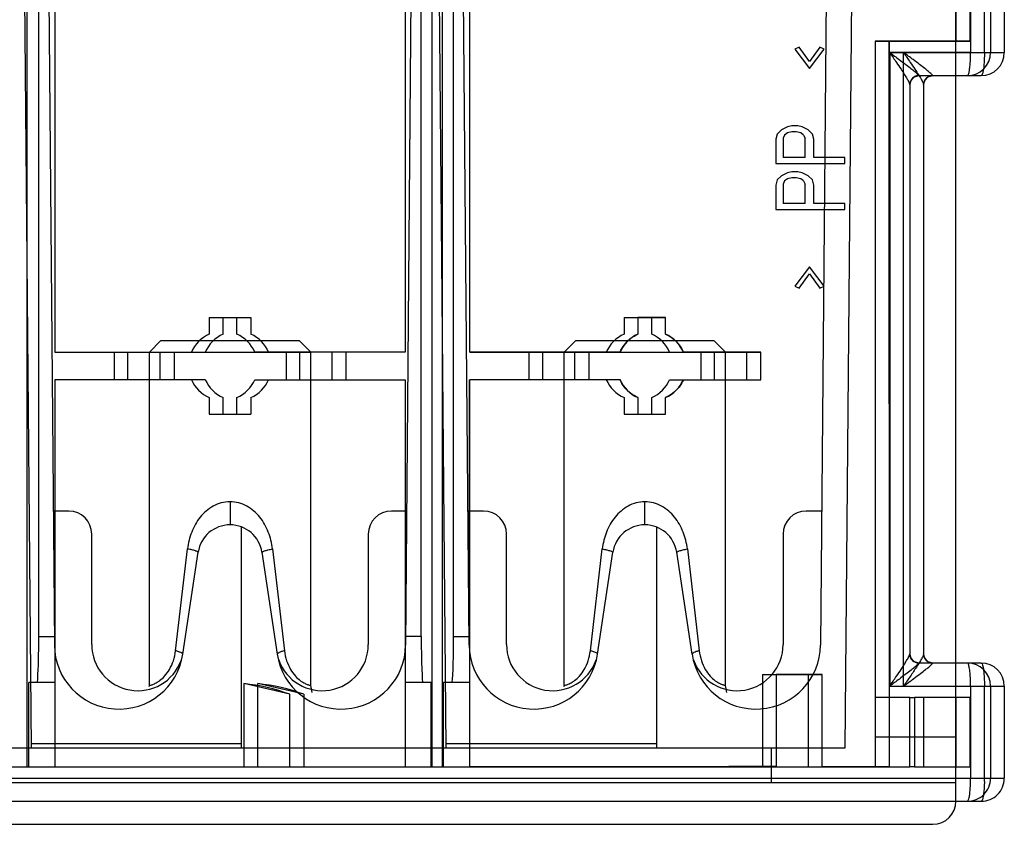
# Model space of a CAD drawing. Header units: millimetres. Extents: x 12.7 to 97.9, y 37.9 to 115.1.
# Tile 3 of 4: x 55.2 to 97.9, y 37.9 to 72.9. Entities that reach past the tile are written whole.
import ezdxf

# ---------------------------------------------------------------- set-up
doc = ezdxf.new("R2010")
doc.units = ezdxf.units.MM
doc.header["$LTSCALE"] = 9.928745
doc.layers.get('0').update_dxf_attribs({"linetype": 'CONTINUOUS'})
doc.layers.add('INTFCLR_40899', color=7, linetype='CONTINUOUS')

msp = doc.modelspace()

# ---------------------------------------------------------------- linework, layer by layer
at = {"color": 7}
for p, q in [((55.291, 88.931), (55.707, 41.231)), ((73.291, 88.931), (73.707, 41.231)), ((91.441, 88.931), (91.024, 41.231)), ((56.343, 88.633), (56.718, 45.709)), ((71.963, 45.709), (72.338, 88.633)), ((74.718, 45.709), (74.343, 88.633)), ((90.338, 88.631), (89.963, 45.709)), ((95.841, 38.931), (95.841, 73.931)), ((95.841, 71.931), (92.341, 71.931)), ((92.341, 71.931), (92.341, 41.731)), ((60.841, 58.431), (61.341, 58.931)), ((61.341, 58.931), (67.341, 58.931)), ((67.841, 58.431), (67.341, 58.931)), ((78.841, 58.431), (79.341, 58.931)), ((79.341, 58.931), (85.341, 58.931)), ((85.841, 58.431), (85.341, 58.931)), ((60.841, 58.431), (67.841, 58.431)), ((60.841, 43.959), (60.841, 58.431)), ((67.841, 43.96), (67.841, 58.431)), ((78.841, 58.431), (85.841, 58.431)), ((78.841, 43.959), (78.841, 58.431)), ((85.841, 43.96), (85.841, 58.431)), ((64.341, 51.931), (64.341, 50.931)), ((82.341, 50.931), (82.341, 51.931)), ((57.341, 51.531), (56.667, 51.531)), ((72.014, 51.531), (71.341, 51.531)), ((75.341, 51.531), (74.667, 51.531)), ((90.014, 51.531), (89.341, 51.531)), ((58.341, 45.731), (58.341, 50.531)), ((64.841, 41.231), (64.841, 50.839)), ((70.341, 50.531), (70.341, 45.731)), ((76.341, 45.731), (76.341, 50.531)), ((82.841, 50.839), (82.841, 41.231)), ((88.341, 50.531), (88.341, 45.731)), ((61.977, 45.465), (62.495, 49.888)), ((62.291, 45.317), (62.956, 49.739)), ((65.725, 49.739), (66.39, 45.317)), ((66.186, 49.888), (66.704, 45.465)), ((79.977, 45.465), (80.495, 49.888)), ((80.291, 45.317), (80.956, 49.739)), ((84.39, 45.317), (83.725, 49.739)), ((84.186, 49.888), (84.704, 45.465)), ((60.841, 43.96), (60.823, 43.896)), ((67.901, 43.646), (67.841, 43.96)), ((78.841, 43.96), (78.823, 43.896)), ((85.901, 43.646), (85.841, 43.96)), ((92.341, 41.731), (95.841, 41.731)), ((91.024, 41.231), (19.657, 41.231)), ((64.841, 41.431), (55.705, 41.431)), ((82.841, 41.431), (73.705, 41.431)), ((87.841, 39.731), (87.841, 41.231)), ((95.841, 39.731), (14.841, 39.731)), ((15.841, 37.931), (94.841, 37.931))]:
    msp.add_line(p, q, dxfattribs=at)
for centre, radius, start, end in [((57.341, 50.531), 1, 0, 90), ((71.341, 50.531), 1, 90, 180), ((75.341, 50.531), 1, 0, 90), ((89.341, 50.531), 1, 90, 180), ((64.341, 49.531), 1.4, 8.55, 171.45), ((82.341, 49.531), 1.4, 8.55, 171.45), ((60.341, 45.731), 2, 180, 340.0216), ((68.341, 45.731), 2, 199.2339, 360), ((78.341, 45.731), 2, 180, 340.7661), ((86.341, 45.731), 2, 199.2421, 360), ((59.52, 45.733), 2.802, 180.5, 351.45), ((69.161, 45.733), 2.802, 188.55, 359.5), ((77.52, 45.733), 2.802, 180.5, 351.45), ((87.161, 45.733), 2.802, 188.55, 359.5), ((94.841, 38.931), 1, 270, 360)]:
    msp.add_arc(centre, radius, start, end, dxfattribs=at)
for points, knots in [([(64.341, 51.931), (64.214, 51.931), (63.96, 51.897), (63.492, 51.709), (63.014, 51.287), (62.641, 50.628), (62.531, 50.136), (62.495, 49.888)], [0, 0, 0, 0, 0.127233, 0.25337, 0.50054, 0.748098, 1, 1, 1, 1]), ([(66.186, 49.888), (66.154, 50.137), (66.066, 50.507), (65.851, 50.96), (65.642, 51.268), (65.384, 51.539), (65.074, 51.753), (64.722, 51.897), (64.467, 51.936), (64.341, 51.931)], [0, 0, 0, 0, 0.251291, 0.375518, 0.499162, 0.622716, 0.746956, 0.873135, 1, 1, 1, 1]), ([(82.341, 51.931), (82.214, 51.931), (81.96, 51.897), (81.492, 51.709), (81.014, 51.287), (80.641, 50.628), (80.531, 50.136), (80.495, 49.888)], [0, 0, 0, 0, 0.127233, 0.25337, 0.50054, 0.748098, 1, 1, 1, 1]), ([(84.186, 49.888), (84.154, 50.137), (84.066, 50.507), (83.851, 50.96), (83.642, 51.268), (83.384, 51.539), (83.074, 51.753), (82.722, 51.897), (82.467, 51.936), (82.341, 51.931)], [0, 0, 0, 0, 0.251291, 0.375518, 0.499162, 0.622716, 0.746956, 0.873135, 1, 1, 1, 1]), ([(62.956, 49.739), (62.957, 49.744), (62.947, 49.756), (62.924, 49.769), (62.885, 49.786), (62.805, 49.813), (62.673, 49.849), (62.559, 49.874), (62.495, 49.888)], [0, 0, 0, 0, 0.028372, 0.08261, 0.16711, 0.28271, 0.600569, 1, 1, 1, 1]), ([(65.725, 49.739), (65.724, 49.743), (65.733, 49.755), (65.769, 49.776), (65.856, 49.808), (66.002, 49.847), (66.119, 49.874), (66.186, 49.888)], [0, 0, 0, 0, 0.025979, 0.075177, 0.264025, 0.581323, 1, 1, 1, 1]), ([(80.495, 49.888), (80.562, 49.874), (80.68, 49.847), (80.825, 49.808), (80.912, 49.776), (80.949, 49.755), (80.957, 49.743), (80.956, 49.739)], [0, 0, 0, 0, 0.41863, 0.735908, 0.924768, 0.973988, 1, 1, 1, 1]), ([(83.725, 49.739), (83.724, 49.743), (83.733, 49.755), (83.769, 49.776), (83.856, 49.808), (84.002, 49.847), (84.119, 49.874), (84.186, 49.888)], [0, 0, 0, 0, 0.025979, 0.075177, 0.264025, 0.581323, 1, 1, 1, 1]), ([(60.841, 43.959), (60.841, 43.959), (60.844, 43.961), (60.849, 43.961), (60.858, 43.964), (60.877, 43.969), (60.911, 43.978), (60.961, 43.994), (61.025, 44.018), (61.103, 44.054), (61.192, 44.103), (61.335, 44.198), (61.527, 44.374), (61.736, 44.665), (61.9, 45.039), (61.96, 45.319), (61.977, 45.465)], [0, 0, 0, 0, 0.000932, 0.003729, 0.008394, 0.014931, 0.033642, 0.059979, 0.094139, 0.136394, 0.187106, 0.246656, 0.39304, 0.573786, 0.780008, 1, 1, 1, 1]), ([(62.151, 45.41), (62.138, 45.415), (62.081, 45.435), (62.023, 45.453), (61.977, 45.465)], [0, 0, 0, 0, 0.226366, 1, 1, 1, 1]), ([(62.291, 45.317), (62.292, 45.324), (62.282, 45.343), (62.235, 45.376), (62.187, 45.396), (62.151, 45.41)], [0, 0, 0, 0, 0.123702, 0.325135, 1, 1, 1, 1]), ([(66.704, 45.465), (66.66, 45.453), (66.582, 45.43), (66.493, 45.397), (66.438, 45.369), (66.408, 45.35), (66.388, 45.329), (66.39, 45.317)], [0, 0, 0, 0, 0.37993, 0.687212, 0.804172, 0.894436, 1, 1, 1, 1]), ([(66.704, 45.465), (66.722, 45.319), (66.781, 45.039), (66.946, 44.664), (67.155, 44.373), (67.347, 44.197), (67.49, 44.102), (67.579, 44.053), (67.656, 44.019), (67.72, 43.994), (67.771, 43.978), (67.806, 43.966), (67.829, 43.961), (67.837, 43.958), (67.841, 43.959), (67.841, 43.96)], [0, 0, 0, 0, 0.220143, 0.426625, 0.607293, 0.753819, 0.813203, 0.863766, 0.90583, 0.939858, 0.966211, 0.985044, 0.996255, 0.998988, 1, 1, 1, 1]), ([(78.841, 43.959), (78.841, 43.959), (78.844, 43.961), (78.849, 43.961), (78.858, 43.964), (78.877, 43.969), (78.911, 43.978), (78.961, 43.994), (79.025, 44.018), (79.103, 44.054), (79.192, 44.103), (79.335, 44.198), (79.527, 44.374), (79.736, 44.665), (79.9, 45.039), (79.96, 45.319), (79.977, 45.465)], [0, 0, 0, 0, 0.000932, 0.003729, 0.008394, 0.01493, 0.033641, 0.059978, 0.094139, 0.136393, 0.187104, 0.246656, 0.393038, 0.573787, 0.780005, 1, 1, 1, 1]), ([(80.151, 45.41), (80.138, 45.415), (80.081, 45.435), (80.023, 45.453), (79.977, 45.465)], [0, 0, 0, 0, 0.226366, 1, 1, 1, 1]), ([(80.291, 45.317), (80.292, 45.324), (80.282, 45.343), (80.235, 45.376), (80.187, 45.396), (80.151, 45.41)], [0, 0, 0, 0, 0.123701, 0.325135, 1, 1, 1, 1]), ([(84.704, 45.465), (84.66, 45.453), (84.582, 45.43), (84.493, 45.397), (84.438, 45.369), (84.408, 45.35), (84.388, 45.329), (84.39, 45.317)], [0, 0, 0, 0, 0.37993, 0.687212, 0.804172, 0.894436, 1, 1, 1, 1]), ([(84.704, 45.465), (84.722, 45.319), (84.781, 45.039), (84.946, 44.664), (85.155, 44.373), (85.347, 44.197), (85.49, 44.102), (85.579, 44.053), (85.656, 44.019), (85.72, 43.994), (85.771, 43.978), (85.806, 43.966), (85.829, 43.961), (85.837, 43.958), (85.841, 43.959), (85.841, 43.96)], [0, 0, 0, 0, 0.220143, 0.426625, 0.607293, 0.753819, 0.813203, 0.863766, 0.90583, 0.939858, 0.966211, 0.985044, 0.996255, 0.998988, 1, 1, 1, 1])]:
    msp.add_open_spline(points, degree=3, knots=knots, dxfattribs=at)
at = {"layer": 'INTFCLR_40899', "color": 7}
for p, q in [((55.544, 40.431), (55.544, 89.731)), ((56.041, 46.081), (56.041, 89.731)), ((56.741, 89.731), (56.741, 58.431)), ((71.941, 89.731), (71.941, 58.431)), ((72.641, 46.081), (72.641, 89.731)), ((73.117, 40.431), (73.117, 89.731)), ((73.563, 40.431), (73.563, 89.731)), ((74.041, 46.081), (74.041, 89.731)), ((74.751, 58.429), (74.73, 89.73)), ((74.741, 58.431), (74.741, 89.731)), ((96.477, 75.431), (96.477, 71.431)), ((96.477, 75.431), (96.477, 71.431)), ((97.077, 71.431), (97.077, 75.431)), ((97.077, 71.431), (97.077, 75.431)), ((97.341, 75.431), (97.341, 71.431)), ((97.941, 75.431), (97.941, 71.431)), ((95.841, 74.931), (95.841, 71.931)), ((96.44, 74.932), (96.442, 71.932)), ((96.441, 74.931), (96.441, 71.931)), ((92.341, 71.931), (96.441, 71.931)), ((92.341, 71.931), (92.341, 40.431)), ((96.442, 71.932), (92.93, 71.93)), ((92.93, 71.93), (92.951, 40.431)), ((92.941, 71.931), (92.941, 40.431)), ((89.042, 71.665), (88.85, 71.577)), ((88.85, 71.577), (89.489, 70.734)), ((89.489, 71.045), (89.042, 71.665)), ((89.935, 71.665), (89.489, 71.045)), ((89.489, 70.734), (90.127, 71.577)), ((90.127, 71.577), (89.935, 71.665)), ((92.966, 71.431), (97.077, 71.431)), ((92.966, 71.431), (92.966, 43.931)), ((96.477, 71.431), (92.966, 71.431)), ((92.966, 71.431), (92.966, 43.931)), ((93.566, 43.931), (93.566, 71.431)), ((93.566, 43.931), (93.566, 71.431)), ((93.566, 71.431), (97.077, 71.431)), ((97.077, 71.431), (97.941, 71.431)), ((94.241, 70.431), (96.941, 70.431)), ((93.841, 70.042), (93.841, 45.319)), ((94.441, 70.042), (94.441, 45.319)), ((88.276, 68.074), (88.084, 67.896)), ((88.531, 68.207), (88.276, 68.074)), ((88.531, 67.941), (88.404, 67.852)), ((88.723, 68.251), (88.531, 68.207)), ((88.723, 67.985), (88.531, 67.941)), ((88.978, 68.251), (88.723, 68.251)), ((88.914, 67.985), (88.723, 67.985)), ((89.106, 67.941), (88.914, 67.985)), ((89.169, 68.207), (88.978, 68.251)), ((89.233, 67.852), (89.106, 67.941)), ((89.425, 68.074), (89.169, 68.207)), ((89.616, 67.896), (89.425, 68.074)), ((88.084, 67.896), (88.021, 67.675)), ((88.021, 67.675), (88.021, 66.61)), ((88.404, 67.852), (88.34, 67.719)), ((88.34, 67.719), (88.34, 66.877)), ((89.233, 67.852), (89.297, 67.719)), ((89.297, 66.877), (89.297, 67.719)), ((89.68, 67.675), (89.616, 67.896)), ((89.68, 66.877), (89.68, 67.675)), ((89.297, 66.877), (88.34, 66.877)), ((91.021, 66.877), (89.68, 66.877)), ((91.021, 66.61), (91.021, 66.877)), ((88.021, 66.61), (91.021, 66.61)), ((88.723, 66.256), (88.531, 66.211)), ((88.978, 66.256), (88.723, 66.256)), ((89.169, 66.211), (88.978, 66.256)), ((88.084, 65.901), (88.021, 65.679)), ((88.276, 66.078), (88.084, 65.901)), ((88.531, 66.211), (88.276, 66.078)), ((88.404, 65.857), (88.34, 65.724)), ((88.531, 65.945), (88.404, 65.857)), ((88.723, 65.99), (88.531, 65.945)), ((88.914, 65.99), (88.723, 65.99)), ((89.106, 65.945), (88.914, 65.99)), ((89.233, 65.857), (89.106, 65.945)), ((89.425, 66.078), (89.169, 66.211)), ((89.233, 65.857), (89.297, 65.724)), ((89.616, 65.901), (89.425, 66.078)), ((89.68, 65.679), (89.616, 65.901)), ((88.021, 65.679), (88.021, 64.615)), ((88.34, 65.724), (88.34, 64.881)), ((89.297, 64.881), (89.297, 65.724)), ((89.68, 64.881), (89.68, 65.679)), ((88.021, 64.615), (91.021, 64.615)), ((89.297, 64.881), (88.34, 64.881)), ((91.021, 64.881), (89.68, 64.881)), ((91.021, 64.615), (91.021, 64.881)), ((89.489, 62.132), (88.85, 61.29)), ((90.127, 61.29), (89.489, 62.132)), ((89.042, 61.201), (89.489, 61.822)), ((89.489, 61.822), (89.935, 61.201)), ((88.85, 61.29), (89.042, 61.201)), ((89.935, 61.201), (90.127, 61.29)), ((63.441, 59.931), (65.241, 59.931)), ((63.441, 59.931), (63.441, 59.206)), ((64.041, 59.206), (64.041, 59.931)), ((64.641, 59.206), (64.641, 59.931)), ((65.241, 59.931), (65.241, 59.206)), ((81.441, 59.931), (83.241, 59.931)), ((81.441, 59.931), (81.441, 59.206)), ((83.24, 59.931), (82.04, 59.93)), ((82.04, 59.93), (82.041, 59.206)), ((82.041, 59.931), (82.041, 59.206)), ((82.641, 59.206), (82.641, 59.931)), ((83.241, 59.205), (83.24, 59.931)), ((83.241, 59.206), (83.241, 59.931)), ((56.741, 58.431), (63.266, 58.431)), ((59.311, 58.431), (59.311, 57.231)), ((59.911, 57.231), (59.911, 58.431)), ((61.311, 57.231), (61.311, 58.431)), ((61.911, 58.431), (61.911, 57.231)), ((71.941, 58.431), (65.415, 58.431)), ((66.771, 58.431), (66.771, 57.231)), ((67.371, 57.231), (67.371, 58.431)), ((68.771, 57.231), (68.771, 58.431)), ((69.371, 58.431), (69.371, 57.231)), ((74.741, 58.431), (81.266, 58.431)), ((81.267, 58.433), (74.751, 58.429)), ((77.311, 58.431), (77.311, 57.231)), ((77.911, 57.231), (77.911, 58.431)), ((79.311, 57.231), (79.311, 58.431)), ((79.911, 58.431), (79.911, 57.231)), ((83.415, 58.431), (87.371, 58.431)), ((87.37, 58.432), (84.016, 58.43)), ((84.771, 58.431), (84.771, 57.231)), ((85.371, 57.231), (85.371, 58.431)), ((86.771, 57.231), (86.771, 58.431)), ((87.371, 57.232), (87.37, 58.432)), ((87.371, 57.231), (87.371, 58.431)), ((63.266, 57.231), (56.741, 57.231)), ((56.741, 57.231), (56.741, 40.431)), ((65.415, 57.231), (71.941, 57.231)), ((71.941, 57.231), (71.941, 40.431)), ((74.735, 57.229), (81.264, 57.233)), ((74.746, 40.426), (74.735, 57.229)), ((81.266, 57.231), (74.741, 57.231)), ((74.741, 40.431), (74.741, 57.231)), ((83.415, 57.231), (87.371, 57.231)), ((84.015, 57.23), (87.371, 57.232)), ((63.441, 56.456), (63.441, 55.731)), ((64.041, 55.731), (64.041, 56.456)), ((64.641, 55.731), (64.641, 56.456)), ((65.241, 56.456), (65.241, 55.731)), ((81.441, 56.456), (81.441, 55.731)), ((82.04, 56.456), (82.041, 55.73)), ((82.041, 56.456), (82.041, 55.731)), ((82.641, 55.731), (82.641, 56.456)), ((83.241, 55.731), (83.24, 56.456)), ((83.241, 55.731), (83.241, 56.456)), ((63.441, 55.731), (65.241, 55.731)), ((81.441, 55.731), (83.241, 55.731)), ((82.041, 55.73), (83.241, 55.731)), ((56.041, 46.081), (56.741, 46.081)), ((72.641, 46.081), (71.941, 46.081)), ((74.041, 46.081), (74.741, 46.081)), ((93.841, 45.332), (93.841, 45.32)), ((96.941, 44.931), (94.241, 44.931)), ((56.741, 44.081), (55.608, 44.081)), ((55.608, 40.431), (55.608, 44.081)), ((66.941, 43.575), (64.941, 44.037)), ((64.941, 44.037), (64.941, 40.431)), ((67.541, 43.575), (65.541, 44.037)), ((65.541, 40.431), (65.541, 44.037)), ((73.073, 44.081), (71.941, 44.081)), ((73.073, 40.431), (73.073, 44.081)), ((74.741, 44.081), (73.608, 44.081)), ((73.608, 40.431), (73.608, 44.081)), ((87.441, 44.431), (90.041, 44.431)), ((87.441, 44.431), (87.441, 40.431)), ((90.039, 44.432), (88.039, 44.43)), ((88.039, 44.43), (88.042, 40.435)), ((88.041, 44.431), (88.041, 40.431)), ((89.441, 40.431), (89.441, 44.431)), ((90.042, 40.43), (90.039, 44.432)), ((90.041, 40.431), (90.041, 44.431)), ((92.966, 43.931), (97.077, 43.931)), ((96.477, 43.931), (96.477, 39.931)), ((96.477, 43.931), (96.477, 39.931)), ((97.077, 43.931), (97.941, 43.931)), ((97.077, 39.931), (97.077, 43.931)), ((97.077, 39.931), (97.077, 43.931)), ((97.341, 43.931), (97.341, 39.931)), ((97.941, 43.931), (97.941, 39.931)), ((66.941, 40.431), (66.941, 43.575)), ((67.541, 43.575), (67.541, 40.431)), ((93.841, 43.431), (92.341, 43.431)), ((93.841, 43.431), (94.041, 43.431)), ((93.841, 40.431), (93.841, 43.431)), ((96.441, 43.431), (94.041, 43.431)), ((94.041, 43.431), (94.041, 40.431)), ((94.441, 43.431), (94.441, 40.431)), ((95.841, 43.431), (95.841, 40.431)), ((96.441, 43.431), (96.441, 40.431)), ((45.141, 40.431), (65.541, 40.431)), ((65.541, 40.431), (66.941, 40.431)), ((66.941, 40.431), (88.041, 40.431)), ((88.041, 40.431), (89.441, 40.431)), ((89.441, 40.431), (92.941, 40.431)), ((92.941, 40.431), (93.841, 40.431)), ((94.041, 40.431), (93.841, 40.431)), ((94.041, 40.431), (96.441, 40.431)), ((13.604, 39.931), (97.077, 39.931)), ((97.077, 39.931), (97.941, 39.931)), ((13.741, 38.931), (96.941, 38.931))]:
    msp.add_line(p, q, dxfattribs=at)
for points in [[(93.841, 70.031), (93.895, 70.232), (94.041, 70.378), (94.241, 70.431)], [(94.441, 70.031), (94.495, 70.232), (94.641, 70.377), (94.841, 70.431)], [(94.241, 44.931), (94.041, 44.984), (93.895, 45.13), (93.841, 45.331)], [(94.841, 44.931), (94.641, 44.984), (94.495, 45.13), (94.441, 45.331)]]:
    msp.add_lwpolyline(points, dxfattribs=at)
for centre, radius, start, end in [((96.341, 71.431), 1, 270, 360), ((96.941, 71.431), 1, 270, 360), ((94.241, 70.031), 0.4, 90, 180), ((94.841, 70.031), 0.4, 90, 180), ((64.041, 57.831), 1.5, 113.5782, 156.4218), ((64.641, 57.831), 1.5, 113.5782, 156.4218), ((64.041, 57.831), 1.5, 23.5782, 66.4218), ((64.641, 57.831), 1.5, 23.5782, 66.4218), ((82.041, 57.831), 1.5, 113.5782, 156.4218), ((82.641, 57.831), 1.5, 113.5782, 156.4218), ((82.041, 57.831), 1.5, 23.5782, 66.4218), ((82.641, 57.831), 1.5, 23.5782, 66.4218), ((64.041, 57.831), 1.5, 203.5782, 246.4218), ((64.641, 57.831), 1.5, 203.5782, 246.4218), ((64.041, 57.831), 1.5, 293.5782, 336.4218), ((64.641, 57.831), 1.5, 293.5782, 336.4218), ((82.041, 57.831), 1.5, 203.5782, 246.4218), ((82.641, 57.831), 1.5, 203.5782, 246.4218), ((82.041, 57.831), 1.5, 293.5782, 336.4218), ((82.641, 57.831), 1.5, 293.5782, 336.4218), ((94.241, 45.331), 0.4, 180, 270), ((94.841, 45.331), 0.4, 180, 270), ((96.341, 43.931), 1, 0, 90), ((96.941, 43.931), 1, 0, 90), ((64.041, 35.585), 8.5, 70.0515, 83.922), ((64.641, 35.585), 8.5, 70.0515, 83.922), ((96.341, 39.931), 1, 269.9998, 360), ((89.21, 39.931), 7.268, 358.9327, 0.0009), ((96.941, 39.931), 1, 269.9998, 360), ((89.834, 39.931), 7.243, 358.9309, 0.0027)]:
    msp.add_arc(centre, radius, start, end, dxfattribs=at)
for centre, start_param, end_param in [((55.968, 46.081), -3.141593, -1.570796), ((72.713, 46.081), -4.712389, -3.141593), ((73.968, 46.081), -3.141593, -1.570796)]:
    msp.add_ellipse(centre, major_axis=(0, 2), ratio=0.036232, start_param=start_param, end_param=end_param, dxfattribs=at)
for points, knots in [([(92.966, 71.431), (93.065, 71.29), (93.233, 71.05), (93.449, 70.729), (93.603, 70.488), (93.724, 70.292), (93.798, 70.152), (93.841, 70.069), (93.841, 70.042)], [0, 0, 0, 0, 0.315052, 0.533893, 0.705833, 0.837785, 0.950882, 1, 1, 1, 1]), ([(92.966, 71.431), (93.106, 71.331), (93.341, 71.158), (93.649, 70.928), (93.871, 70.755), (94.048, 70.619), (94.153, 70.516), (94.228, 70.463), (94.234, 70.439)], [0, 0, 0, 0, 0.320855, 0.542461, 0.715582, 0.845211, 0.954558, 1, 1, 1, 1]), ([(94.834, 70.439), (94.829, 70.463), (94.751, 70.515), (94.647, 70.62), (94.468, 70.757), (94.247, 70.93), (93.939, 71.159), (93.706, 71.331), (93.566, 71.431)], [0, 0, 0, 0, 0.045114, 0.155778, 0.287078, 0.45964, 0.680312, 1, 1, 1, 1]), ([(93.566, 71.431), (93.665, 71.289), (93.833, 71.049), (94.05, 70.728), (94.204, 70.487), (94.325, 70.292), (94.398, 70.152), (94.441, 70.069), (94.441, 70.042)], [0, 0, 0, 0, 0.315629, 0.534462, 0.706943, 0.838228, 0.950934, 1, 1, 1, 1]), ([(96.437, 70.724), (96.447, 70.793), (96.462, 70.942), (96.474, 71.178), (96.477, 71.345), (96.477, 71.431)], [0, 0, 0, 0, 0.293756, 0.634673, 1, 1, 1, 1]), ([(97.077, 71.431), (97.077, 71.331), (97.073, 71.137), (97.057, 70.871), (97.027, 70.645), (97, 70.516), (96.962, 70.431), (96.941, 70.431)], [0, 0, 0, 0, 0.293328, 0.566539, 0.788859, 0.935983, 1, 1, 1, 1]), ([(96.341, 70.431), (96.357, 70.431), (96.39, 70.486), (96.414, 70.58), (96.43, 70.67), (96.437, 70.724)], [0, 0, 0, 0, 0.155632, 0.488904, 1, 1, 1, 1]), ([(94.234, 70.439), (94.184, 70.438), (94.082, 70.415), (93.947, 70.329), (93.863, 70.194), (93.841, 70.092), (93.841, 70.042)], [0, 0, 0, 0, 0.243474, 0.50131, 0.75831, 1, 1, 1, 1]), ([(94.241, 70.431), (94.239, 70.431), (94.236, 70.434), (94.235, 70.437), (94.234, 70.439)], [0, 0, 0, 0, 0.359353, 1, 1, 1, 1]), ([(94.441, 70.042), (94.441, 70.092), (94.463, 70.194), (94.547, 70.329), (94.682, 70.415), (94.784, 70.438), (94.834, 70.439)], [0, 0, 0, 0, 0.241673, 0.498667, 0.756511, 1, 1, 1, 1]), ([(94.834, 70.439), (94.835, 70.437), (94.836, 70.434), (94.839, 70.431), (94.841, 70.431)], [0, 0, 0, 0, 0.640964, 1, 1, 1, 1]), ([(81.267, 58.433), (81.317, 58.546), (81.445, 58.762), (81.71, 59.028), (81.927, 59.156), (82.041, 59.206)], [0, 0, 0, 0, 0.332033, 0.666082, 1, 1, 1, 1]), ([(83.241, 59.205), (83.354, 59.155), (83.571, 59.028), (83.837, 58.761), (83.965, 58.544), (84.016, 58.43)], [0, 0, 0, 0, 0.332429, 0.665496, 1, 1, 1, 1]), ([(82.04, 56.456), (81.927, 56.506), (81.71, 56.634), (81.443, 56.901), (81.315, 57.118), (81.264, 57.233)], [0, 0, 0, 0, 0.332082, 0.664793, 1, 1, 1, 1]), ([(84.015, 57.23), (83.965, 57.116), (83.837, 56.9), (83.571, 56.634), (83.354, 56.506), (83.24, 56.456)], [0, 0, 0, 0, 0.332799, 0.666469, 1, 1, 1, 1]), ([(92.966, 43.931), (93.065, 44.073), (93.234, 44.313), (93.451, 44.636), (93.605, 44.877), (93.726, 45.072), (93.798, 45.211), (93.841, 45.293), (93.841, 45.319)], [0, 0, 0, 0, 0.316412, 0.535919, 0.708301, 0.839239, 0.951493, 1, 1, 1, 1]), ([(94.441, 45.319), (94.441, 45.315), (94.439, 45.305), (94.431, 45.279), (94.412, 45.237), (94.382, 45.178), (94.343, 45.107), (94.298, 45.029), (94.226, 44.911), (94.127, 44.754), (93.998, 44.557), (93.86, 44.352), (93.715, 44.142), (93.616, 44.002), (93.566, 43.931)], [0, 0, 0, 0, 0.007945, 0.018991, 0.049837, 0.090902, 0.14021, 0.195905, 0.25686, 0.390739, 0.535018, 0.686171, 0.841711, 1, 1, 1, 1]), ([(94.234, 44.923), (94.184, 44.924), (94.082, 44.947), (93.947, 45.032), (93.863, 45.167), (93.841, 45.27), (93.841, 45.319)], [0, 0, 0, 0, 0.242869, 0.500441, 0.757707, 1, 1, 1, 1]), ([(94.834, 44.923), (94.784, 44.924), (94.682, 44.947), (94.547, 45.033), (94.463, 45.168), (94.441, 45.27), (94.441, 45.319)], [0, 0, 0, 0, 0.243478, 0.501314, 0.758313, 1, 1, 1, 1]), ([(94.234, 44.923), (94.228, 44.899), (94.154, 44.847), (94.05, 44.744), (93.873, 44.608), (93.652, 44.435), (93.342, 44.205), (93.107, 44.031), (92.966, 43.931)], [0, 0, 0, 0, 0.045211, 0.153322, 0.282901, 0.454991, 0.677501, 1, 1, 1, 1]), ([(93.566, 43.931), (93.718, 44.04), (93.965, 44.221), (94.283, 44.46), (94.496, 44.625), (94.655, 44.753), (94.761, 44.844), (94.819, 44.9), (94.834, 44.923)], [0, 0, 0, 0, 0.349416, 0.569484, 0.740036, 0.850385, 0.950023, 1, 1, 1, 1]), ([(94.234, 44.923), (94.235, 44.925), (94.236, 44.928), (94.239, 44.931), (94.241, 44.931)], [0, 0, 0, 0, 0.640698, 1, 1, 1, 1]), ([(94.841, 44.931), (94.839, 44.931), (94.836, 44.928), (94.835, 44.925), (94.834, 44.923)], [0, 0, 0, 0, 0.35902, 1, 1, 1, 1]), ([(96.477, 43.931), (96.477, 44.031), (96.473, 44.225), (96.457, 44.491), (96.427, 44.716), (96.4, 44.845), (96.362, 44.931), (96.341, 44.931)], [0, 0, 0, 0, 0.293328, 0.566539, 0.788859, 0.935983, 1, 1, 1, 1]), ([(96.941, 44.931), (96.957, 44.931), (96.99, 44.876), (97.014, 44.782), (97.03, 44.691), (97.037, 44.638)], [0, 0, 0, 0, 0.155632, 0.488904, 1, 1, 1, 1]), ([(97.037, 44.638), (97.047, 44.569), (97.062, 44.42), (97.074, 44.184), (97.077, 44.017), (97.077, 43.931)], [0, 0, 0, 0, 0.293851, 0.634724, 1, 1, 1, 1]), ([(88.042, 40.435), (87.257, 40.434), (82.825, 40.432), (78.393, 40.429), (74.746, 40.426)], [0, 0, 0, 0, 0.177203, 1, 1, 1, 1]), ([(92.951, 40.431), (92.624, 40.431), (91.975, 40.431), (91.006, 40.431), (90.363, 40.431), (90.042, 40.43)], [0, 0, 0, 0, 0.336871, 0.66917, 1, 1, 1, 1]), ([(96.341, 38.931), (96.359, 38.931), (96.395, 38.999), (96.42, 39.108), (96.449, 39.297), (96.468, 39.53), (96.474, 39.704), (96.476, 39.795)], [0, 0, 0, 0, 0.063172, 0.203064, 0.417208, 0.690047, 1, 1, 1, 1]), ([(97.076, 39.795), (97.074, 39.704), (97.068, 39.53), (97.049, 39.297), (97.02, 39.108), (96.995, 38.999), (96.959, 38.931), (96.941, 38.931)], [0, 0, 0, 0, 0.309944, 0.582782, 0.79693, 0.936826, 1, 1, 1, 1])]:
    msp.add_open_spline(points, degree=3, knots=knots, dxfattribs=at)

doc.saveas('drawing.dxf')
